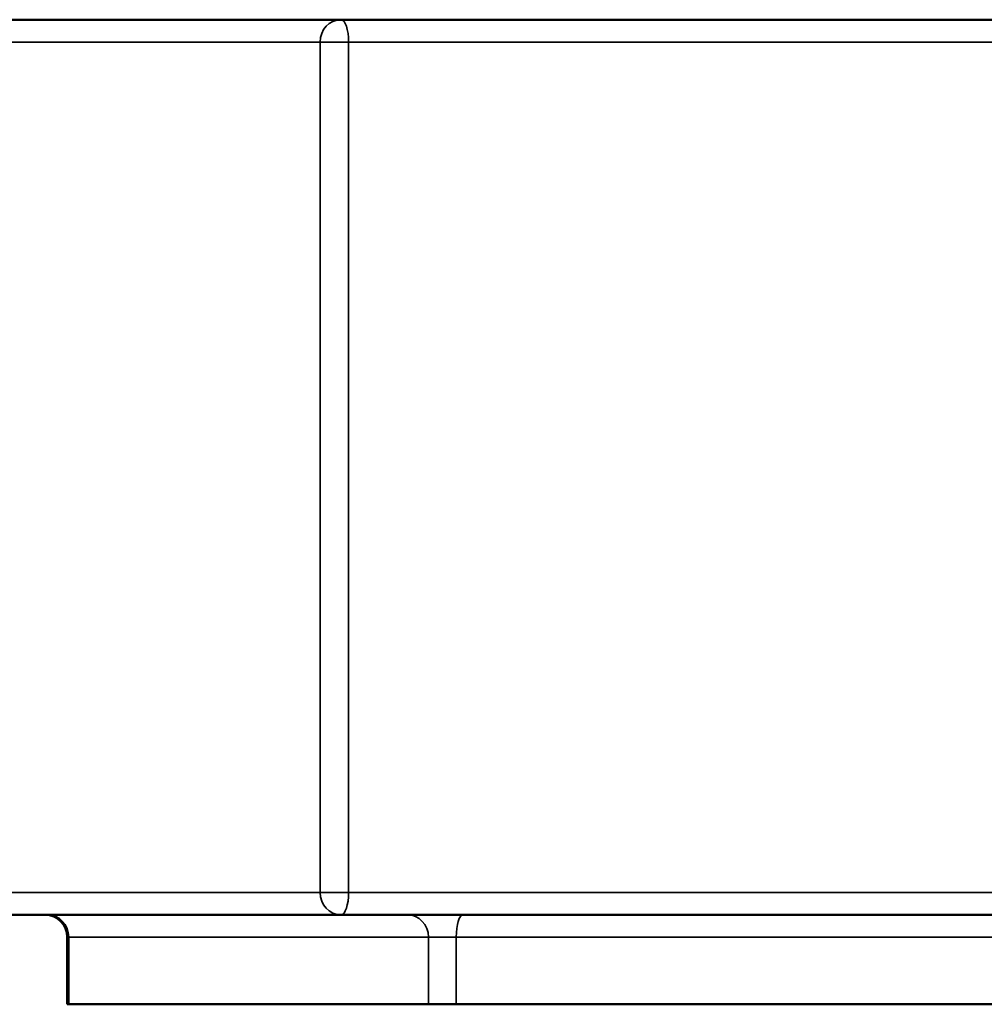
# Model space of a CAD drawing. Header units: millimetres. Extents: x 735 to 5438, y 1434 to 3246.
# Tile 2 of 9: x 2314 to 2745, y 1434 to 1874. Entities that reach past the tile are written whole.
import ezdxf

# ---------------------------------------------------------------- set-up
doc = ezdxf.new("R2010")
doc.units = ezdxf.units.MM
doc.layers.add('Visibile (ISO)', color=7, linetype='Continuous', lineweight=50)
doc.layers.add('Visibile sottile (ISO)', color=7, linetype='Continuous', lineweight=35)

msp = doc.modelspace()

# ---------------------------------------------------------------- linework, layer by layer
at = {"layer": 'Visibile (ISO)'}
for p, q in [((2457.84, 1874.02), (2242.37, 1874.02)), ((3813.95, 1874.02), (2457.84, 1874.02)), ((2242.37, 1474.02), (2457.84, 1474.02)), ((2457.84, 1474.02), (3813.95, 1474.02)), ((2335.44, 1434.02), (2335.44, 1464.02)), ((2336.04, 1434.02), (2335.44, 1434.02)), ((2496.91, 1434.02), (2336.04, 1434.02)), ((2509.32, 1434.02), (2496.91, 1434.02)), ((3762.47, 1434.02), (2509.32, 1434.02))]:
    msp.add_line(p, q, dxfattribs=at)
msp.add_arc((2325.44, 1464.02), 10, 0, 90, dxfattribs=at)
at = {"layer": 'Visibile sottile (ISO)'}
for p, q in [((2232.97, 1864.02), (2448.45, 1864.02)), ((2461.22, 1864.02), (2448.45, 1864.02)), ((2448.45, 1864.02), (2448.45, 1484.02)), ((2461.22, 1484.02), (2461.22, 1864.02)), ((2461.22, 1864.02), (3810.58, 1864.02)), ((2448.45, 1484.02), (2232.97, 1484.02)), ((2448.45, 1484.02), (2461.22, 1484.02)), ((3810.58, 1484.02), (2461.22, 1484.02)), ((2336.04, 1464.02), (2335.44, 1464.02)), ((2336.04, 1464.02), (2496.91, 1464.02)), ((2336.04, 1434.02), (2336.04, 1464.02)), ((2509.32, 1464.02), (2496.91, 1464.02)), ((2496.91, 1464.02), (2496.91, 1434.02)), ((2509.32, 1464.02), (3762.47, 1464.02)), ((2509.32, 1434.02), (2509.32, 1464.02))]:
    msp.add_line(p, q, dxfattribs=at)
for centre, major_axis, ratio, start_param, end_param in [((2457.84, 1864.02), (0, 10), 0.939693, 0, 1.570796), ((2457.84, 1864.02), (0, 10), 0.337341, 4.712389, 6.283185), ((2457.84, 1484.02), (0, -10), 0.939693, 4.712389, 6.283185), ((2457.84, 1484.02), (0, -10), 0.337341, 0, 1.570796), ((2326.65, 1464.02), (0, 10), 0.939693, 4.712389, 6.283185), ((2487.52, 1464.02), (0, 10), 0.939693, 4.712389, 6.283185), ((2512.34, 1464.02), (0, 10), 0.301238, 0, 1.570796)]:
    msp.add_ellipse(centre, major_axis=major_axis, ratio=ratio, start_param=start_param, end_param=end_param, dxfattribs=at)

doc.saveas('drawing.dxf')
